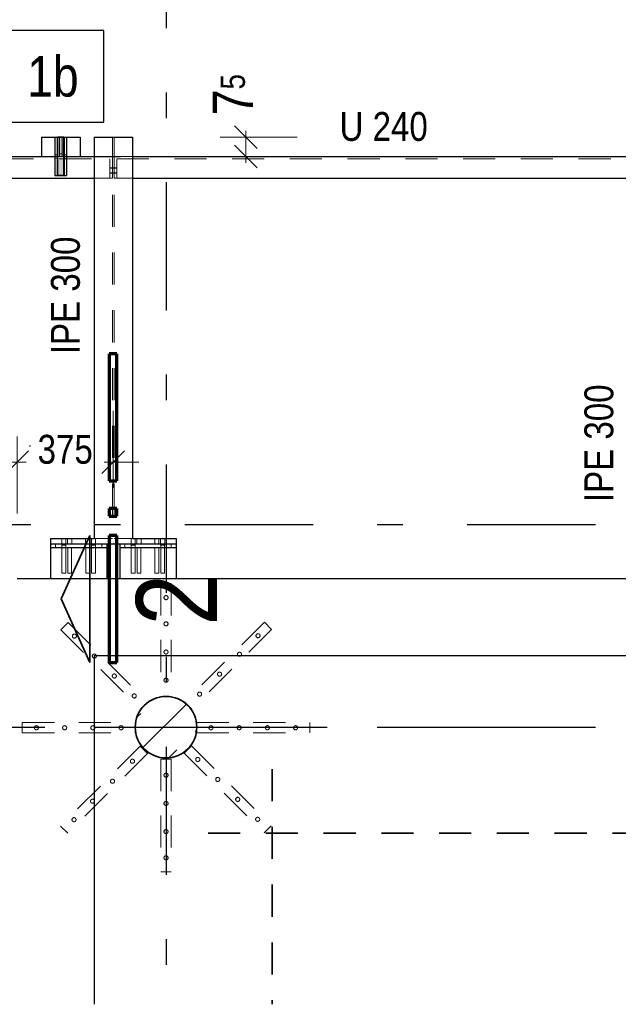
# Model space of a CAD drawing. Header units: millimetres. Extents: x -39 to 84, y 0 to 66.
# Tile 18 of 92: x -34.8 to -32.47, y 42.6 to 46.44. Entities that reach past the tile are written whole.
import ezdxf

# ---------------------------------------------------------------- set-up
doc = ezdxf.new("R2010")
doc.units = ezdxf.units.MM
doc.linetypes.add('DASHDOTX2', pattern=[2, 1, -0.5, 0, -0.5])
doc.linetypes.add('HIDDEN', pattern=[0.375, 0.25, -0.125])
for name, color, linetype, lineweight in [('2D-NovaObj-A_Wanddurchbruch', 7, 'Continuous', 20), ('Achsen', 7, 'Continuous', 20), ('Geschnittene Kanten', 7, 'Continuous', 20), ('Schraffuren', 7, 'Continuous', 20)]:
    doc.layers.add(name, color=color, linetype=linetype, lineweight=lineweight)
doc.styles.add('Arial Narrow', font='ARIALN.TTF')
doc.dimstyles.new('Arch_Strakon_dimstyle', dxfattribs={"dimtxt": 15.75, "dimasz": 1, "dimexe": 1.25, "dimexo": 0.0625, "dimgap": 1, "dimtad": 0, "dimdec": 5, "dimzin": 12, "dimdsep": 46, "dimtxsty": 'Arial Narrow', "dimblk": 'Arrowhead_Tick', "dimsah": 1, "dimcen": 0, "dimse1": 1, "dimse2": 1, "dimclrd": 6, "dimclrt": 2, "dimazin": 0, "dimtfac": 1, "dimtdec": 4, "dimtmove": 0, "dimatfit": 3, "dimldrblk": 'NONE', "dimfxl": 1, "dimtvp": 1, "dimtolj": 1, "dimtzin": 0, "dimlwd": 13, "dimarcsym": 2})

# ---------------------------------------------------------------- blocks, each defined once
blk = doc.blocks.new('Arrowhead_Tick')
at = {"color": 0, "linetype": 'Continuous', "lineweight": -2}
for p, q in [((0, 20), (0, -10)), ((-1, 0), (0, 0)), ((10, 0), (0, 0))]:
    blk.add_line(p, q, dxfattribs=at)
at = {"color": 2, "linetype": 'Continuous', "lineweight": 35}
blk.add_line((4.42, 4.42), (-4.42, -4.42), dxfattribs=at)
blk = doc.blocks.new('*D143')
at = {"layer": 'Achsen', "color": 6, "linetype": 'Continuous', "lineweight": 13}
for p, q in [((-33.9203, 45.9912), (-33.9203, 46.0012)), ((-33.9203, 45.9062), (-33.9203, 45.9812)), ((-33.9203, 45.8962), (-33.9203, 45.8862))]:
    blk.add_line(p, q, dxfattribs=at)
at = {"layer": 'Defpoints', "color": 0}
for p in [(-34.6538, 45.9812), (-33.9203, 45.9812), (-37.4581, 45.9062)]:
    blk.add_point(p, dxfattribs=at)
at = {"layer": 'Achsen', "color": 6, "lineweight": 13, "xscale": 0.01, "yscale": 0.01, "zscale": 0.01}
for p, rotation in [((-33.9203, 45.9812), 270.0000000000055), ((-33.9203, 45.9062), 90.00000000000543)]:
    blk.add_blockref('Arrowhead_Tick', p, dxfattribs=dict(at, rotation=rotation))
at = {"layer": 'Achsen', "color": 2, "lineweight": 35, "insert": (-33.9703, 46.1467), "char_height": 0.1575, "attachment_point": 5, "rotation": 90, "style": 'Arial Narrow'}
blk.add_mtext('\\A1;7{\\A1;\\H.6x;\\S5;}', dxfattribs=at)
blk = doc.blocks.new('_None')
blk = doc.blocks.new('*D180')
at = {"layer": 'Achsen', "color": 6, "linetype": 'Continuous', "lineweight": 13}
for p, q in [((-34.8015, 44.7137), (-34.7763, 44.7137)), ((-34.4465, 44.7137), (-34.4717, 44.7137))]:
    blk.add_line(p, q, dxfattribs=at)
at = {"layer": 'Defpoints', "color": 0}
for p in [(-34.4365, 44.7137), (-34.4365, 44.3963), (-34.8115, 44.2613)]:
    blk.add_point(p, dxfattribs=at)
at = {"layer": 'Achsen', "color": 6, "lineweight": 13, "xscale": 0.01, "yscale": 0.01, "zscale": 0.01}
for p, rotation in [((-34.4365, 44.7137), 2.171258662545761e-12), ((-34.8115, 44.7137), 180.0000000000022)]:
    blk.add_blockref('Arrowhead_Tick', p, dxfattribs=dict(at, rotation=rotation))
at = {"layer": 'Achsen', "color": 3, "lineweight": 35, "insert": (-34.624, 44.7637), "char_height": 0.1125, "attachment_point": 5, "style": 'Arial Narrow'}
blk.add_mtext('\\A1;375', dxfattribs=at)

msp = doc.modelspace()

# ---------------------------------------------------------------- hatches: boundary and pattern name
at = {"layer": 'Schraffuren', "lineweight": 13, "true_color": 0x91ffff}
msp.add_hatch(color=131, dxfattribs=at).paths.add_polyline_path([(-34.6288202, 45.9811595), (-34.6288202, 45.8311595), (-34.6538202, 45.8311595), (-34.6538202, 45.9811595)])
at = {"layer": 'Schraffuren', "lineweight": 13}
h = msp.add_hatch(dxfattribs=at)
h.set_pattern_fill('bB', color=6, scale=0.01, angle=45, style=0, pattern_type=2)
h.set_pattern_definition([(45, (0, 0), (-0.14142136, 0.14142136), [0.15, -0.1]), (45, (-0.07071, 0.07071), (-0.14142136, 0.14142136), [])])
h.paths.add_polyline_path([(-34.1111268, 43.681306), (-34.1111666, 43.6843958), (-34.1112859, 43.6874835), (-34.1114847, 43.6905671), (-34.1117628, 43.6936445), (-34.1121201, 43.6967138), (-34.1125563, 43.6997729), (-34.113071, 43.7028197), (-34.1136641, 43.7058523), (-34.1143351, 43.7088686), (-34.1150835, 43.7118666), (-34.1159088, 43.7148443), (-34.1168106, 43.7177998), (-34.1177881, 43.7207311), (-34.1188408, 43.7236363), (-34.1199679, 43.7265134), (-34.1211688, 43.7293605), (-34.1224425, 43.7321758), (-34.1237883, 43.7349573), (-34.1252053, 43.7377032), (-34.1266926, 43.7404118), (-34.128249, 43.7430812), (-34.1298737, 43.7457096), (-34.1315656, 43.7482953), (-34.1333234, 43.7508366), (-34.1351461, 43.7533317), (-34.1370324, 43.7557792), (-34.1389811, 43.7581772), (-34.140991, 43.7605243), (-34.1430606, 43.7628188), (-34.1451885, 43.7650593), (-34.1473735, 43.7672443), (-34.149614, 43.7693723), (-34.1519085, 43.7714419), (-34.1542556, 43.7734517), (-34.1566537, 43.7754004), (-34.1591011, 43.7772867), (-34.1615963, 43.7791094), (-34.1641376, 43.7808673), (-34.1667233, 43.7825591), (-34.1693517, 43.7841838), (-34.172021, 43.7857403), (-34.1747296, 43.7872275), (-34.1774755, 43.7886445), (-34.1802571, 43.7899903), (-34.1830723, 43.7912641), (-34.1859195, 43.7924649), (-34.1887965, 43.793592), (-34.1917017, 43.7946447), (-34.194633, 43.7956223), (-34.1975885, 43.796524), (-34.2005663, 43.7973494), (-34.2035643, 43.7980978), (-34.2065805, 43.7987687), (-34.2096131, 43.7993618), (-34.2126599, 43.7998766), (-34.215719, 43.8003127), (-34.2187883, 43.80067), (-34.2218657, 43.8009481), (-34.2249493, 43.8011469), (-34.228037, 43.8012662), (-34.2311268, 43.801306), (-34.2342165, 43.8012662), (-34.2373042, 43.8011469), (-34.2403879, 43.8009481), (-34.2434653, 43.80067), (-34.2465346, 43.8003127), (-34.2495937, 43.7998766), (-34.2526405, 43.7993618), (-34.255673, 43.7987687), (-34.2586893, 43.7980978), (-34.2616873, 43.7973494), (-34.2646651, 43.796524), (-34.2676206, 43.7956223), (-34.2705519, 43.7946447), (-34.273457, 43.793592), (-34.2763341, 43.7924649), (-34.2791813, 43.7912641), (-34.2819965, 43.7899903), (-34.2847781, 43.7886445), (-34.287524, 43.7872275), (-34.2902326, 43.7857403), (-34.2929019, 43.7841838), (-34.2955303, 43.7825591), (-34.298116, 43.7808673), (-34.3006573, 43.7791094), (-34.3031525, 43.7772867), (-34.3055999, 43.7754004), (-34.307998, 43.7734517), (-34.3103451, 43.7714419), (-34.3126396, 43.7693723), (-34.3148801, 43.7672443), (-34.3170651, 43.7650593), (-34.319193, 43.7628188), (-34.3212626, 43.7605243), (-34.3232725, 43.7581772), (-34.3252212, 43.7557792), (-34.3271075, 43.7533317), (-34.3289302, 43.7508366), (-34.330688, 43.7482953), (-34.3323799, 43.7457096), (-34.3340046, 43.7430812), (-34.335561, 43.7404118), (-34.3370483, 43.7377032), (-34.3384652, 43.7349573), (-34.3398111, 43.7321758), (-34.3410848, 43.7293605), (-34.3422857, 43.7265134), (-34.3434128, 43.7236363), (-34.3444655, 43.7207311), (-34.345443, 43.7177998), (-34.3463448, 43.7148443), (-34.3471701, 43.7118666), (-34.3479185, 43.7088686), (-34.3485895, 43.7058523), (-34.3491826, 43.7028197), (-34.3496973, 43.6997729), (-34.3501335, 43.6967138), (-34.3504908, 43.6936445), (-34.3507689, 43.6905671), (-34.3509677, 43.6874835), (-34.351087, 43.6843958), (-34.3511268, 43.681306), (-34.351087, 43.6782163), (-34.3509677, 43.6751286), (-34.3507689, 43.672045), (-34.3504908, 43.6689675), (-34.3501335, 43.6658982), (-34.3496973, 43.6628392), (-34.3491826, 43.6597923), (-34.3485895, 43.6567598), (-34.3479185, 43.6537435), (-34.3471701, 43.6507455), (-34.3463448, 43.6477677), (-34.345443, 43.6448122), (-34.3444655, 43.6418809), (-34.3434128, 43.6389758), (-34.3422857, 43.6360987), (-34.3410848, 43.6332516), (-34.3398111, 43.6304363), (-34.3384652, 43.6276548), (-34.3370483, 43.6249088), (-34.335561, 43.6222003), (-34.3340046, 43.6195309), (-34.3323799, 43.6169025), (-34.330688, 43.6143168), (-34.3289302, 43.6117755), (-34.3271075, 43.6092803), (-34.3252212, 43.6068329), (-34.3232725, 43.6044348), (-34.3212626, 43.6020878), (-34.319193, 43.5997932), (-34.3170651, 43.5975527), (-34.3148801, 43.5953678), (-34.3126396, 43.5932398), (-34.3103451, 43.5911702), (-34.307998, 43.5891604), (-34.3055999, 43.5872116), (-34.3031525, 43.5853253), (-34.3006573, 43.5835026), (-34.298116, 43.5817448), (-34.2955303, 43.580053), (-34.2929019, 43.5784283), (-34.2902326, 43.5768718), (-34.287524, 43.5753846), (-34.2847781, 43.5739676), (-34.2819965, 43.5726218), (-34.2791813, 43.571348), (-34.2763341, 43.5701471), (-34.273457, 43.56902), (-34.2705519, 43.5679673), (-34.2676206, 43.5669898), (-34.2646651, 43.566088), (-34.2616873, 43.5652627), (-34.2586893, 43.5645143), (-34.255673, 43.5638433), (-34.2526405, 43.5632503), (-34.2495937, 43.5627355), (-34.2465346, 43.5622993), (-34.2434653, 43.561942), (-34.2403879, 43.5616639), (-34.2373042, 43.5614651), (-34.2342165, 43.5613458), (-34.2311268, 43.561306), (-34.228037, 43.5613458), (-34.2249493, 43.5614651), (-34.2218657, 43.5616639), (-34.2187883, 43.561942), (-34.215719, 43.5622993), (-34.2126599, 43.5627355), (-34.2096131, 43.5632503), (-34.2065805, 43.5638433), (-34.2035643, 43.5645143), (-34.2005663, 43.5652627), (-34.1975885, 43.566088), (-34.194633, 43.5669898), (-34.1917017, 43.5679673), (-34.1887965, 43.56902), (-34.1859195, 43.5701471), (-34.1830723, 43.571348), (-34.1802571, 43.5726218), (-34.1774755, 43.5739676), (-34.1747296, 43.5753846), (-34.172021, 43.5768718), (-34.1693517, 43.5784283), (-34.1667233, 43.580053), (-34.1641376, 43.5817448), (-34.1615963, 43.5835026), (-34.1591011, 43.5853253), (-34.1566537, 43.5872116), (-34.1542556, 43.5891604), (-34.1519085, 43.5911702), (-34.149614, 43.5932398), (-34.1473735, 43.5953678), (-34.1451885, 43.5975527), (-34.1430606, 43.5997932), (-34.140991, 43.6020878), (-34.1389811, 43.6044348), (-34.1370324, 43.6068329), (-34.1351461, 43.6092803), (-34.1333234, 43.6117755), (-34.1315656, 43.6143168), (-34.1298737, 43.6169025), (-34.128249, 43.6195309), (-34.1266926, 43.6222003), (-34.1252053, 43.6249088), (-34.1237883, 43.6276548), (-34.1224425, 43.6304363), (-34.1211688, 43.6332516), (-34.1199679, 43.6360987), (-34.1188408, 43.6389758), (-34.1177881, 43.6418809), (-34.1168106, 43.6448122), (-34.1159088, 43.6477677), (-34.1150835, 43.6507455), (-34.1143351, 43.6537435), (-34.1136641, 43.6567598), (-34.113071, 43.6597923), (-34.1125563, 43.6628392), (-34.1121201, 43.6658982), (-34.1117628, 43.6689675), (-34.1114847, 43.672045), (-34.1112859, 43.6751286), (-34.1111666, 43.6782163)])

# ---------------------------------------------------------------- linework, layer by layer
at = {"color": 3, "linetype": 'Continuous', "lineweight": 25}
for p, q in [((-34.4738247, 46.396668), (-34.8722747, 46.396668)), ((-34.4738247, 46.039168), (-34.4738247, 46.396668)), ((-34.8722747, 46.039168), (-34.4738247, 46.039168))]:
    msp.add_line(p, q, dxfattribs=at)
at = {"color": 2, "linetype": 'Continuous', "lineweight": 35}
for p, q in [((-34.6538202, 45.9811595), (-34.6288202, 45.9811595)), ((-34.6538202, 45.9811595), (-34.6538202, 45.8311595)), ((-34.6288202, 45.9811595), (-34.6288202, 45.8311595)), ((-34.6538202, 45.8311595), (-34.6288202, 45.8311595)), ((-34.5278223, 44.4287743), (-34.6403215, 44.181271)), ((-34.5278223, 43.9337791), (-34.5278223, 44.4287743)), ((-34.6403215, 44.181271), (-34.5278223, 43.9337791))]:
    msp.add_line(p, q, dxfattribs=at)
at = {"color": 6, "linetype": 'HIDDEN', "lineweight": 13, "ltscale": 0.5}
for p, q in [((-34.6463202, 45.9811595), (-34.6463202, 45.9061595)), ((-34.6363202, 45.9811595), (-34.6363202, 45.9061595)), ((-34.4400768, 45.9811595), (-34.4400768, 44.4163094)), ((-34.4329768, 45.9811595), (-34.4329768, 44.4163094)), ((-34.6643202, 45.9126595), (-34.6543202, 45.9126595)), ((-34.6643202, 45.9061595), (-34.6543202, 45.9061595)), ((-34.6643202, 45.8996595), (-34.6543202, 45.8996595)), ((-34.6538202, 45.9061595), (-34.6288202, 45.9061595)), ((-34.6463202, 45.9161595), (-34.6363202, 45.9161595)), ((-34.6283202, 45.9126595), (-34.6183202, 45.9126595)), ((-34.6283202, 45.9061595), (-34.6183202, 45.9061595)), ((-34.6283202, 45.8996595), (-34.6183202, 45.8996595)), ((-34.5115268, 45.9061595), (-34.4496673, 45.9061595)), ((-34.4496673, 45.9061595), (-34.4396673, 45.9061595)), ((-34.4396673, 45.9061595), (-34.4396673, 45.8211595)), ((-34.4333863, 45.9061595), (-34.4233863, 45.9061595)), ((-34.4333863, 45.9061595), (-34.4333863, 45.8211595)), ((-34.4233863, 45.9061595), (-34.3615264, 45.9061595)), ((-36.4471775, 45.8966595), (-34.4496673, 45.8966595)), ((-34.4496673, 45.8966595), (-34.4496673, 45.8211595)), ((-34.4496673, 45.8616594), (-34.4400768, 45.8616594)), ((-34.4496673, 45.8607516), (-34.4400768, 45.8607516)), ((-34.4400768, 45.8616594), (-34.4329768, 45.8616594)), ((-34.4400768, 45.8607516), (-34.4329768, 45.8607516)), ((-34.4329768, 45.8616594), (-34.4233863, 45.8616595)), ((-34.4329768, 45.8607516), (-34.4233863, 45.8607516)), ((-34.4233863, 45.8966595), (-34.4233863, 45.8211595)), ((-34.4233863, 45.8966595), (-32.349639, 45.8966595)), ((-34.5115268, 45.8211595), (-34.4496673, 45.8211595)), ((-34.4400768, 45.8415767), (-34.4496673, 45.8415765)), ((-34.4496673, 45.8406594), (-34.4396673, 45.8406594)), ((-34.4496673, 45.8211595), (-34.4396673, 45.8211595)), ((-34.4333863, 45.8415768), (-34.4400768, 45.8415767)), ((-34.4396673, 45.8406594), (-34.4329768, 45.8406595)), ((-34.4233863, 45.8415769), (-34.4333863, 45.8415768)), ((-34.4333863, 45.8211595), (-34.4233863, 45.8211595)), ((-34.4329768, 45.8406595), (-34.4233863, 45.8406595)), ((-34.4233863, 45.8211595), (-34.3615264, 45.8211595)), ((-34.6370215, 44.4163094), (-34.6370215, 44.3963094)), ((-34.6210215, 44.4163094), (-34.6210215, 44.3963094)), ((-34.6145177, 44.4163094), (-34.6145177, 44.3963094)), ((-34.5985177, 44.4163094), (-34.5985177, 44.3963094)), ((-34.5445999, 44.4163094), (-34.5445999, 44.3963094)), ((-34.5285999, 44.4163094), (-34.5285999, 44.3963094)), ((-34.5220215, 44.4163094), (-34.5220215, 44.3963094)), ((-34.5115268, 44.4163094), (-34.4400768, 44.4163094)), ((-34.5060215, 44.4163094), (-34.5060215, 44.3963094)), ((-34.4329768, 44.4163094), (-34.3615268, 44.4163094)), ((-34.3670215, 44.4163094), (-34.3670215, 44.3963094)), ((-34.3510215, 44.4163094), (-34.3510215, 44.3963094)), ((-34.3445177, 44.4163094), (-34.3445177, 44.3963094)), ((-34.3285177, 44.4163094), (-34.3285177, 44.3963094)), ((-34.2745999, 44.4163094), (-34.2745999, 44.3963094)), ((-34.2585999, 44.4163094), (-34.2585999, 44.3963094)), ((-34.2520215, 44.4163094), (-34.2520215, 44.3963094)), ((-34.2360215, 44.4163094), (-34.2360215, 44.3963094)), ((-34.6615176, 44.396306), (-34.6615176, 44.381306)), ((-34.6370215, 44.3963094), (-34.6370215, 44.3913094)), ((-34.6370215, 44.3913094), (-34.6364126, 44.3913094)), ((-34.6365214, 44.3913094), (-34.6365214, 44.381306)), ((-34.6365214, 44.381306), (-34.6365209, 44.2813104)), ((-34.6364126, 44.3913094), (-34.6346784, 44.3913094)), ((-34.6346784, 44.3913094), (-34.632083, 44.3913094)), ((-34.632083, 44.3913094), (-34.6290289, 44.3913094)), ((-34.6290289, 44.3913094), (-34.6259601, 44.3913094)), ((-34.6259601, 44.3913094), (-34.6233647, 44.3913094)), ((-34.6233647, 44.3913094), (-34.6216305, 44.3913094)), ((-34.6216305, 44.3913094), (-34.6210215, 44.3913094)), ((-34.6215214, 44.3913094), (-34.6215214, 44.381306)), ((-34.6215214, 44.381306), (-34.6215209, 44.2813104)), ((-34.6210215, 44.3963094), (-34.6210215, 44.3913094)), ((-34.6140175, 44.381306), (-34.614017, 44.2813104)), ((-34.5990175, 44.381306), (-34.599017, 44.2813104)), ((-34.5440997, 44.381306), (-34.5440993, 44.2813104)), ((-34.5290997, 44.381306), (-34.5290993, 44.2813104)), ((-34.5220215, 44.3963094), (-34.5220215, 44.3913094)), ((-34.5220215, 44.3913094), (-34.5214126, 44.3913094)), ((-34.5215214, 44.3913094), (-34.5215214, 44.381306)), ((-34.5215214, 44.381306), (-34.5215209, 44.2813104)), ((-34.5214126, 44.3913094), (-34.5196784, 44.3913094)), ((-34.5196784, 44.3913094), (-34.517083, 44.3913094)), ((-34.517083, 44.3913094), (-34.5140289, 44.3913094)), ((-34.5140289, 44.3913094), (-34.5109601, 44.3913094)), ((-34.5109601, 44.3913094), (-34.5083647, 44.3913094)), ((-34.5083647, 44.3913094), (-34.5066305, 44.3913094)), ((-34.5066305, 44.3913094), (-34.5060215, 44.3913094)), ((-34.5065214, 44.3913094), (-34.5065214, 44.381306)), ((-34.5065214, 44.381306), (-34.5065209, 44.2813104)), ((-34.5060215, 44.3963094), (-34.5060215, 44.3913094)), ((-34.4815176, 44.396306), (-34.4815176, 44.381306)), ((-34.3915176, 44.396306), (-34.3915176, 44.381306)), ((-34.3670215, 44.3963094), (-34.3670215, 44.3913094)), ((-34.3670215, 44.3913094), (-34.3664126, 44.3913094)), ((-34.3665214, 44.3913094), (-34.3665214, 44.381306)), ((-34.3665214, 44.381306), (-34.3665209, 44.2813104)), ((-34.3664126, 44.3913094), (-34.3646784, 44.3913094)), ((-34.3646784, 44.3913094), (-34.362083, 44.3913094)), ((-34.362083, 44.3913094), (-34.3590289, 44.3913094)), ((-34.3590289, 44.3913094), (-34.3559601, 44.3913094)), ((-34.3559601, 44.3913094), (-34.3533647, 44.3913094)), ((-34.3533647, 44.3913094), (-34.3516305, 44.3913094)), ((-34.3516305, 44.3913094), (-34.3510215, 44.3913094)), ((-34.3515214, 44.3913094), (-34.3515214, 44.381306)), ((-34.3515214, 44.381306), (-34.3515209, 44.2813104)), ((-34.3510215, 44.3963094), (-34.3510215, 44.3913094)), ((-34.3440175, 44.381306), (-34.344017, 44.2813104)), ((-34.3290175, 44.381306), (-34.329017, 44.2813104)), ((-34.2740997, 44.381306), (-34.2740993, 44.2813104)), ((-34.2590997, 44.381306), (-34.2590993, 44.2813104)), ((-34.2520215, 44.3963094), (-34.2520215, 44.3913094)), ((-34.2520215, 44.3913094), (-34.2514126, 44.3913094)), ((-34.2515214, 44.3913094), (-34.2515214, 44.381306)), ((-34.2515214, 44.381306), (-34.2515209, 44.2813104)), ((-34.2514126, 44.3913094), (-34.2496784, 44.3913094)), ((-34.2496784, 44.3913094), (-34.247083, 44.3913094)), ((-34.247083, 44.3913094), (-34.2440289, 44.3913094)), ((-34.2440289, 44.3913094), (-34.2409601, 44.3913094)), ((-34.2409601, 44.3913094), (-34.2383647, 44.3913094)), ((-34.2383647, 44.3913094), (-34.2366305, 44.3913094)), ((-34.2366305, 44.3913094), (-34.2360215, 44.3913094)), ((-34.2365214, 44.3913094), (-34.2365214, 44.381306)), ((-34.2365214, 44.381306), (-34.2365209, 44.2813104)), ((-34.2360215, 44.3963094), (-34.2360215, 44.3913094)), ((-34.2115176, 44.396306), (-34.2115176, 44.381306)), ((-34.6359472, 44.2813103), (-34.6365209, 44.2813104)), ((-34.6359528, 44.2812815), (-34.6365209, 44.2812815)), ((-34.6343295, 44.2812519), (-34.6359528, 44.2812519)), ((-34.6359472, 44.2813467), (-34.6343189, 44.2813466)), ((-34.6318979, 44.281252), (-34.6343295, 44.2812519)), ((-34.6343189, 44.2813205), (-34.6318842, 44.2813205)), ((-34.6290135, 44.2812521), (-34.6318979, 44.281252)), ((-34.6318842, 44.2813205), (-34.6290283, 44.2813205)), ((-34.6290283, 44.2813205), (-34.6261576, 44.2813205)), ((-34.6261439, 44.2812521), (-34.6290135, 44.2812521)), ((-34.6261576, 44.2813205), (-34.6237229, 44.2813205)), ((-34.6237123, 44.2812522), (-34.6261439, 44.2812521)), ((-34.6237229, 44.2813465), (-34.6220947, 44.2813464)), ((-34.622089, 44.2812522), (-34.6237123, 44.2812522)), ((-34.6215209, 44.2813094), (-34.6220947, 44.2813095)), ((-34.6215209, 44.2812825), (-34.622089, 44.2812825)), ((-34.6134433, 44.2813089), (-34.614017, 44.281309)), ((-34.613449, 44.2812831), (-34.614017, 44.2812831)), ((-34.6118256, 44.2812525), (-34.613449, 44.2812524)), ((-34.6134433, 44.2813463), (-34.6118151, 44.2813463)), ((-34.609394, 44.2812525), (-34.6118256, 44.2812525)), ((-34.6118151, 44.2813204), (-34.6093803, 44.2813204)), ((-34.6065096, 44.2812526), (-34.609394, 44.2812525)), ((-34.6093803, 44.2813204), (-34.6065245, 44.2813204)), ((-34.6065245, 44.2813204), (-34.6036538, 44.2813204)), ((-34.60364, 44.2812527), (-34.6065096, 44.2812526)), ((-34.6036538, 44.2813204), (-34.601219, 44.2813204)), ((-34.6012085, 44.2812527), (-34.60364, 44.2812527)), ((-34.601219, 44.2813461), (-34.5995908, 44.2813461)), ((-34.5995851, 44.2812528), (-34.6012085, 44.2812527)), ((-34.599017, 44.281308), (-34.5995908, 44.2813081)), ((-34.599017, 44.2812842), (-34.5995851, 44.2812841)), ((-34.5435255, 44.2813046), (-34.5440993, 44.2813046)), ((-34.5435312, 44.2812882), (-34.5440993, 44.2812882)), ((-34.5419078, 44.2812542), (-34.5435312, 44.2812542)), ((-34.5435255, 44.2813452), (-34.5418973, 44.2813452)), ((-34.5394762, 44.2812543), (-34.5419078, 44.2812542)), ((-34.5418973, 44.2813201), (-34.5394625, 44.2813201)), ((-34.5365918, 44.2812543), (-34.5394762, 44.2812543)), ((-34.5394625, 44.2813201), (-34.5366067, 44.2813201)), ((-34.5366067, 44.2813201), (-34.533736, 44.2813201)), ((-34.5337223, 44.2812544), (-34.5365918, 44.2812543)), ((-34.533736, 44.2813201), (-34.5313012, 44.2813201)), ((-34.5312907, 44.2812545), (-34.5337223, 44.2812544)), ((-34.5313012, 44.2813451), (-34.529673, 44.281345)), ((-34.5296673, 44.2812545), (-34.5312907, 44.2812545)), ((-34.5290993, 44.2813037), (-34.529673, 44.2813037)), ((-34.5290993, 44.2812892), (-34.5296673, 44.2812892)), ((-34.5209472, 44.2813032), (-34.5215209, 44.2813032)), ((-34.5209528, 44.2812898), (-34.5215209, 44.2812898)), ((-34.5193295, 44.2812548), (-34.5209528, 44.2812547)), ((-34.5209472, 44.2813449), (-34.5193189, 44.2813449)), ((-34.5168979, 44.2812548), (-34.5193295, 44.2812548)), ((-34.5193189, 44.28132), (-34.5168842, 44.28132)), ((-34.5140135, 44.2812549), (-34.5168979, 44.2812548)), ((-34.5168842, 44.28132), (-34.5140283, 44.28132)), ((-34.5140283, 44.28132), (-34.5111576, 44.28132)), ((-34.5111439, 44.281255), (-34.5140135, 44.2812549)), ((-34.5111576, 44.28132), (-34.5087229, 44.28132)), ((-34.5087123, 44.281255), (-34.5111439, 44.281255)), ((-34.5087229, 44.2813447), (-34.5070947, 44.2813447)), ((-34.507089, 44.2812551), (-34.5087123, 44.281255)), ((-34.5065209, 44.2813023), (-34.5070947, 44.2813023)), ((-34.5065209, 44.2812909), (-34.507089, 44.2812908)), ((-34.3659528, 44.2813011), (-34.3665209, 44.281301)), ((-34.3659472, 44.2812935), (-34.3665209, 44.2812935)), ((-34.3643295, 44.2812586), (-34.3659528, 44.2812586)), ((-34.3659472, 44.2813425), (-34.3643189, 44.2813425)), ((-34.3618979, 44.2812587), (-34.3643295, 44.2812586)), ((-34.3643189, 44.2813194), (-34.3618842, 44.2813194)), ((-34.3590135, 44.2812588), (-34.3618979, 44.2812587)), ((-34.3618842, 44.2813194), (-34.3590283, 44.2813193)), ((-34.3590283, 44.2813193), (-34.3561576, 44.2813193)), ((-34.3561439, 44.2812588), (-34.3590135, 44.2812588)), ((-34.3561576, 44.2813193), (-34.3537229, 44.2813193)), ((-34.3537123, 44.2812589), (-34.3561439, 44.2812588)), ((-34.3537229, 44.2813423), (-34.3520947, 44.2813423)), ((-34.352089, 44.2812589), (-34.3537123, 44.2812589)), ((-34.3515209, 44.2812926), (-34.3520947, 44.2812926)), ((-34.3515209, 44.2813021), (-34.352089, 44.2813021)), ((-34.343449, 44.2813027), (-34.344017, 44.2813027)), ((-34.3434433, 44.2812921), (-34.344017, 44.2812921)), ((-34.3418256, 44.2812592), (-34.343449, 44.2812591)), ((-34.3434433, 44.2813422), (-34.3418151, 44.2813421)), ((-34.339394, 44.2812592), (-34.3418256, 44.2812592)), ((-34.3418151, 44.2813193), (-34.3393803, 44.2813193)), ((-34.3365096, 44.2812593), (-34.339394, 44.2812592)), ((-34.3393803, 44.2813193), (-34.3365245, 44.2813193)), ((-34.3365245, 44.2813193), (-34.3336538, 44.2813192)), ((-34.33364, 44.2812594), (-34.3365096, 44.2812593)), ((-34.3336538, 44.2813192), (-34.331219, 44.2813192)), ((-34.3312085, 44.2812594), (-34.33364, 44.2812594)), ((-34.331219, 44.281342), (-34.3295908, 44.281342)), ((-34.3295851, 44.2812595), (-34.3312085, 44.2812594)), ((-34.329017, 44.2812912), (-34.3295908, 44.2812912)), ((-34.329017, 44.2813037), (-34.3295851, 44.2813037)), ((-34.2735312, 44.2813078), (-34.2740993, 44.2813077)), ((-34.2735255, 44.2812877), (-34.2740993, 44.2812878)), ((-34.2719078, 44.2812609), (-34.2735312, 44.2812609)), ((-34.2735255, 44.2813411), (-34.2718973, 44.2813411)), ((-34.2694762, 44.281261), (-34.2719078, 44.2812609)), ((-34.2718973, 44.281319), (-34.2694625, 44.281319)), ((-34.2665918, 44.281261), (-34.2694762, 44.281261)), ((-34.2694625, 44.281319), (-34.2666067, 44.281319)), ((-34.2666067, 44.281319), (-34.263736, 44.2813189)), ((-34.2637223, 44.2812611), (-34.2665918, 44.281261)), ((-34.263736, 44.2813189), (-34.2613012, 44.2813189)), ((-34.2612907, 44.2812612), (-34.2637223, 44.2812611)), ((-34.2613012, 44.2813409), (-34.259673, 44.2813409)), ((-34.2596673, 44.2812612), (-34.2612907, 44.2812612)), ((-34.2590993, 44.2812868), (-34.259673, 44.2812869)), ((-34.2590993, 44.2813088), (-34.2596673, 44.2813088)), ((-34.2509528, 44.2813094), (-34.2515209, 44.2813094)), ((-34.2509472, 44.2812863), (-34.2515209, 44.2812864)), ((-34.2493295, 44.2812615), (-34.2509528, 44.2812614)), ((-34.2509472, 44.2813408), (-34.2493189, 44.2813407)), ((-34.2468979, 44.2812615), (-34.2493295, 44.2812615)), ((-34.2493189, 44.2813189), (-34.2468842, 44.2813189)), ((-34.2440135, 44.2812616), (-34.2468979, 44.2812615)), ((-34.2468842, 44.2813189), (-34.2440283, 44.2813189)), ((-34.2440283, 44.2813189), (-34.2411576, 44.2813188)), ((-34.2411439, 44.2812617), (-34.2440135, 44.2812616)), ((-34.2411576, 44.2813188), (-34.2387229, 44.2813188)), ((-34.2387123, 44.2812617), (-34.2411439, 44.2812617)), ((-34.2387229, 44.2813406), (-34.2370947, 44.2813405)), ((-34.237089, 44.2812618), (-34.2387123, 44.2812617)), ((-34.2365209, 44.2812854), (-34.2370947, 44.2812855)), ((-34.2365209, 44.2813104), (-34.237089, 44.2813104)), ((-34.2511268, 44.241306), (-34.2111268, 44.241306)), ((-34.2511268, 44.241306), (-34.2511268, 44.021306)), ((-34.2111268, 44.241306), (-34.2111268, 44.021306)), ((-34.6129645, 44.089428), (-34.6412487, 44.0611437)), ((-34.6412487, 44.0611437), (-34.4856852, 43.9055802)), ((-34.6129645, 44.089428), (-34.457401, 43.9338645)), ((-33.8478749, 44.0908422), (-34.0034384, 43.9352787)), ((-33.8195907, 44.0625579), (-33.9751541, 43.9069944)), ((-33.8478749, 44.0908422), (-33.8195907, 44.0625579)), ((-34.2511268, 44.021306), (-34.2511268, 43.801306)), ((-34.2111268, 44.021306), (-34.2111268, 43.801306)), ((-34.4856852, 43.9055802), (-34.3301217, 43.7500167)), ((-34.457401, 43.9338645), (-34.3018375, 43.778301)), ((-34.0034384, 43.9352787), (-34.1590019, 43.7797152)), ((-33.9751541, 43.9069944), (-34.1307176, 43.7514309)), ((-34.2511268, 43.8013146), (-34.2111268, 43.8013148)), ((-34.3018375, 43.778301), (-34.3301217, 43.7500167)), ((-34.1590019, 43.7797152), (-34.1307176, 43.7514309)), ((-34.7911268, 43.699306), (-34.5711268, 43.699306)), ((-34.7911268, 43.699306), (-34.7911268, 43.659306)), ((-34.5711268, 43.699306), (-34.3511268, 43.699306)), ((-34.3511268, 43.699306), (-34.3511268, 43.659306)), ((-34.1111268, 43.699306), (-33.8911268, 43.699306)), ((-34.1111268, 43.699306), (-34.1111268, 43.659306)), ((-33.8911268, 43.699306), (-33.6711268, 43.699306)), ((-33.6711268, 43.699306), (-33.6711268, 43.659306)), ((-34.7911268, 43.659306), (-34.5711268, 43.659306)), ((-34.5711268, 43.659306), (-34.3511268, 43.659306)), ((-34.1111268, 43.659306), (-33.8911268, 43.659306)), ((-33.8911268, 43.659306), (-33.6711268, 43.659306)), ((-34.331536, 43.6071811), (-34.4870995, 43.4516176)), ((-34.331536, 43.6071811), (-34.3032517, 43.5788969)), ((-34.1321318, 43.6085953), (-34.1604161, 43.5803111)), ((-34.1321318, 43.6085953), (-33.9765684, 43.4530319)), ((-34.3032517, 43.5788969), (-34.4588152, 43.4233334)), ((-34.2511268, 43.557306), (-34.2111268, 43.557306)), ((-34.2511268, 43.557306), (-34.2511268, 43.337306)), ((-34.2111268, 43.557306), (-34.2111268, 43.337306)), ((-34.1604161, 43.5803111), (-34.0048526, 43.4247476)), ((-34.4870995, 43.4516176), (-34.6426629, 43.2960541)), ((-33.9765684, 43.4530319), (-33.8210049, 43.2974684)), ((-34.4588152, 43.4233334), (-34.6143787, 43.2677699)), ((-34.0048526, 43.4247476), (-33.8492891, 43.2691841)), ((-34.2511268, 43.337306), (-34.2511268, 43.117306)), ((-34.2111268, 43.337306), (-34.2111268, 43.117306)), ((-34.6426629, 43.2960541), (-34.6143787, 43.2677699)), ((-33.8210049, 43.2974684), (-33.8492891, 43.2691841)), ((-34.2511268, 43.117306), (-34.2111268, 43.117306))]:
    msp.add_line(p, q, dxfattribs=at)
at = {"color": 1, "linetype": 'Continuous', "lineweight": 70}
for p, q in [((-34.422817, 45.1367145), (-34.4528215, 45.1367145)), ((-34.4528215, 45.1367145), (-34.4528215, 44.6417194)), ((-34.422817, 44.6417194), (-34.422817, 45.1367145)), ((-34.4528215, 44.6417194), (-34.422817, 44.6417194)), ((-34.422817, 44.5337795), (-34.4528215, 44.5337795)), ((-34.4528215, 44.5337795), (-34.4528215, 44.5037731)), ((-34.422817, 44.5037731), (-34.422817, 44.5337795)), ((-34.4528215, 44.5037731), (-34.422817, 44.5037731)), ((-34.422817, 44.4287743), (-34.4528215, 44.4287743)), ((-34.4528215, 44.4287743), (-34.4528215, 43.9337791)), ((-34.422817, 43.9337791), (-34.422817, 44.4287743)), ((-34.4528215, 43.9337791), (-34.422817, 43.9337791))]:
    msp.add_line(p, q, dxfattribs=at)
at = {"color": 3, "linetype": 'DASHDOTX2', "lineweight": 25, "ltscale": 0.5}
msp.add_line((-37.7538477, 43.6813027), (-32.9554801, 43.6813027), dxfattribs=at)
at = {"color": 2, "linetype": 'HIDDEN', "lineweight": 35, "ltscale": 0.5}
for p, q in [((-33.8168972, 43.5176567), (-33.8168972, 42.601266)), ((-34.0668972, 43.2676567), (7.1792202, 43.2676567))]:
    msp.add_line(p, q, dxfattribs=at)
at = {"color": 6, "linetype": 'HIDDEN', "lineweight": 13, "ltscale": 0.5}
for centre in [(-34.2311268, 44.186306), (-34.2311268, 44.084306), (-34.5882157, 44.0363949), (-33.8726237, 44.0378092), (-34.2311268, 43.974306), (-34.510434, 43.9586132), (-33.9447486, 43.9656843), (-34.4326522, 43.8808315), (-34.2311268, 43.864306), (-34.0225303, 43.8879025), (-34.3548705, 43.8030497), (-34.100312, 43.8101208), (-34.7361268, 43.679306), (-34.6261268, 43.679306), (-34.5161268, 43.679306), (-34.4061268, 43.679306), (-34.0561268, 43.679306), (-33.9461268, 43.679306), (-33.8361268, 43.679306), (-33.7261268, 43.679306), (-34.3619416, 43.5484913), (-34.1073831, 43.5555623), (-34.2311268, 43.494306), (-34.0296014, 43.4777806), (-34.4397233, 43.4707095), (-33.9518196, 43.3999988), (-34.517505, 43.3929278), (-34.2311268, 43.384306), (-34.5896299, 43.3208029), (-33.8740379, 43.3222171), (-34.2311268, 43.274306), (-34.2311268, 43.172306)]:
    msp.add_circle(centre, 0.008, dxfattribs=at)
at = {"color": 2, "linetype": 'Continuous', "lineweight": 35}
msp.add_circle((-34.2311268, 43.681306), 0.12, dxfattribs=at)
at = {"color": 3, "linetype": 'HIDDEN', "lineweight": 25, "ltscale": 0.5}
msp.add_arc((-34.6940899, 45.4966588), 3, 91.6136657, 254.8250268, dxfattribs=at)
at = {"layer": '2D-NovaObj-A_Wanddurchbruch', "color": 9, "linetype": 'Continuous', "lineweight": 0}
msp.add_circle((-34.7615268, 44.7777346), 0.00111, dxfattribs=at)
at = {"layer": 'Achsen', "color": 3, "linetype": 'DASHDOTX2', "lineweight": 25, "ltscale": 0.5}
for p, q in [((-34.2311296, 46.9053783), (-34.2311296, 42.601266)), ((-37.4581296, 45.9062058), (8.7167657, 45.9062058)), ((-37.4581296, 44.4712058), (8.7167657, 44.4712058)), ((-37.4581296, 43.6812058), (8.7167657, 43.6812058))]:
    msp.add_line(p, q, dxfattribs=at)
at = {"layer": 'Achsen', "color": 3, "linetype": 'Continuous', "lineweight": 25}
for p, q in [((-34.7163202, 45.9811595), (-34.6643202, 45.9811595)), ((-34.7163202, 45.9811595), (-34.7163202, 45.9061595)), ((-34.6643202, 45.9811595), (-34.6543202, 45.9811595)), ((-34.6643202, 45.9811595), (-34.6643202, 45.8311595)), ((-34.6543202, 45.9811595), (-34.6538202, 45.9811595)), ((-34.6543202, 45.9811595), (-34.6543202, 45.8311595)), ((-34.6288202, 45.9811595), (-34.6283202, 45.9811595)), ((-34.6283202, 45.9811595), (-34.6183202, 45.9811595)), ((-34.6283202, 45.9811595), (-34.6283202, 45.8311595)), ((-34.6183202, 45.9811595), (-34.5663202, 45.9811595)), ((-34.6183202, 45.9811595), (-34.6183202, 45.8311595)), ((-34.5663202, 45.9811595), (-34.5663202, 45.9061595)), ((-34.5115268, 45.9811595), (-34.3615268, 45.9811595)), ((-34.5115268, 45.9811595), (-34.5115268, 44.4163094)), ((-34.3615268, 45.9811595), (-34.3615268, 44.4163094)), ((-36.4566775, 45.9061595), (-34.6643202, 45.9061595)), ((-34.6543202, 45.9061595), (-34.6538202, 45.9061595)), ((-34.6288202, 45.9061595), (-34.6283202, 45.9061595)), ((-34.6183202, 45.9061595), (-34.5115268, 45.9061595)), ((-34.3615264, 45.9061595), (-32.416089, 45.9061595)), ((-36.3716775, 45.8211595), (-34.5115268, 45.8211595)), ((-34.6643202, 45.8311595), (-34.6543202, 45.8311595)), ((-34.6283202, 45.8311595), (-34.6183202, 45.8311595)), ((-34.3615264, 45.8211595), (-32.416089, 45.8211595)), ((-34.6815176, 44.4163094), (-34.5115268, 44.4163094)), ((-34.6815176, 44.4163094), (-34.6815176, 44.3963094)), ((-34.3615268, 44.4163094), (-34.191536, 44.4163094)), ((-34.1915176, 44.4163094), (-34.1915176, 44.3963094)), ((-34.6815176, 44.3963094), (-34.191536, 44.3963094)), ((-34.6815176, 44.3963094), (-34.6815176, 44.381306)), ((-34.6815176, 44.3813094), (-34.461536, 44.3813094)), ((-34.6815176, 44.381306), (-34.6815176, 44.261306)), ((-34.4615176, 44.396306), (-34.4615176, 44.381306)), ((-34.4615176, 44.381306), (-34.4615176, 44.261306)), ((-34.4115176, 44.396306), (-34.4115176, 44.381306)), ((-34.4115176, 44.3813094), (-34.191536, 44.3813094)), ((-34.4115176, 44.381306), (-34.4115176, 44.261306)), ((-34.1915176, 44.3963094), (-34.1915176, 44.381306)), ((-34.1915176, 44.381306), (-34.1915176, 44.261306)), ((-34.8115268, 44.261306), (6.9292202, 44.261306)), ((-34.5115268, 43.9613472), (-30.1510913, 43.9613472)), ((-34.5115268, 43.961306), (-34.5115268, 42.601266))]:
    msp.add_line(p, q, dxfattribs=at)
at = {"layer": 'Achsen', "color": 9, "linetype": 'Continuous', "lineweight": 0}
msp.add_circle((-34.4365268, 44.3963094), 0.00111, dxfattribs=at)

# ---------------------------------------------------------------- texts
at = {"color": 2, "lineweight": 35, "style": 'Arial Narrow'}
msp.add_text('1b', height=0.1575, dxfattribs=at).set_placement((-34.7722747, 46.139168))
at = {"color": 1, "lineweight": 70, "style": 'Arial Narrow'}
msp.add_text('2', height=0.315, rotation=90, dxfattribs=at).set_placement((-34.0329382, 44.0777772))
at = {"layer": 'Geschnittene Kanten', "color": 3, "lineweight": 25, "style": 'Arial Narrow'}
msp.add_text('U 240', height=0.1125, dxfattribs=at).set_placement((-33.5548843, 45.9665085))
for p in [(-34.5670406, 45.1350703), (-32.4883322, 44.5586218)]:
    msp.add_text('IPE 300', height=0.1125, rotation=90, dxfattribs=at).set_placement(p)

# ---------------------------------------------------------------- dimensions: what is measured, and where the dimension line sits
at = {"layer": 'Achsen', "lineweight": 35}
for base, p1, p2, angle, text, override, picture, middle in [((-33.9203143, 45.9811595), (-37.4581296, 45.9062058), (-34.6538202, 45.9811595), 90, '7{\\A1;\\H.6x;\\S5;}', {"dimscale": 0.01, "dimtxt": 15.75, "dimasz": 1, "dimgap": 5, "dimtad": 0, "dimjust": 0, "dimtih": 0, "dimtoh": 0, "dimdec": 4, "dimdsep": 46, "dimtxsty": 'Arial Narrow', "dimclrd": 6, "dimclrt": 2, "dimtix": 0, "dimtofl": 255, "dimtmove": 2, "dimatfit": 2, "dimfxl": 0, "dimfxlon": 0, "dimtvp": 31.746032, "dimlwd": 13}, '*D143', (-33.9703143, 46.1467314)), ((-34.4365268, 44.7136778), (-34.8115268, 44.261306), (-34.4365268, 44.3963094), 0, '375', {"dimscale": 0.01, "dimtxt": 11.25, "dimasz": 1, "dimgap": 5, "dimtad": 0, "dimjust": 0, "dimtih": 0, "dimtoh": 0, "dimdec": 5, "dimdsep": 46, "dimtxsty": 'Arial Narrow', "dimclrd": 6, "dimclrt": 3, "dimtix": 0, "dimtofl": 255, "dimtmove": 2, "dimatfit": 2, "dimfxl": 0, "dimfxlon": 0, "dimtvp": 44.444444, "dimlwd": 13}, '*D180', (-34.6240268, 44.7636778))]:
    dim = msp.add_linear_dim(base=base, p1=p1, p2=p2, angle=angle, text=text, dimstyle='Arch_Strakon_dimstyle', override=override, dxfattribs=at)
    dim.commit()
    dim.dimension.update_dxf_attribs({"geometry": picture, "text_midpoint": middle, "dimtype": 160})

doc.saveas('drawing.dxf')
